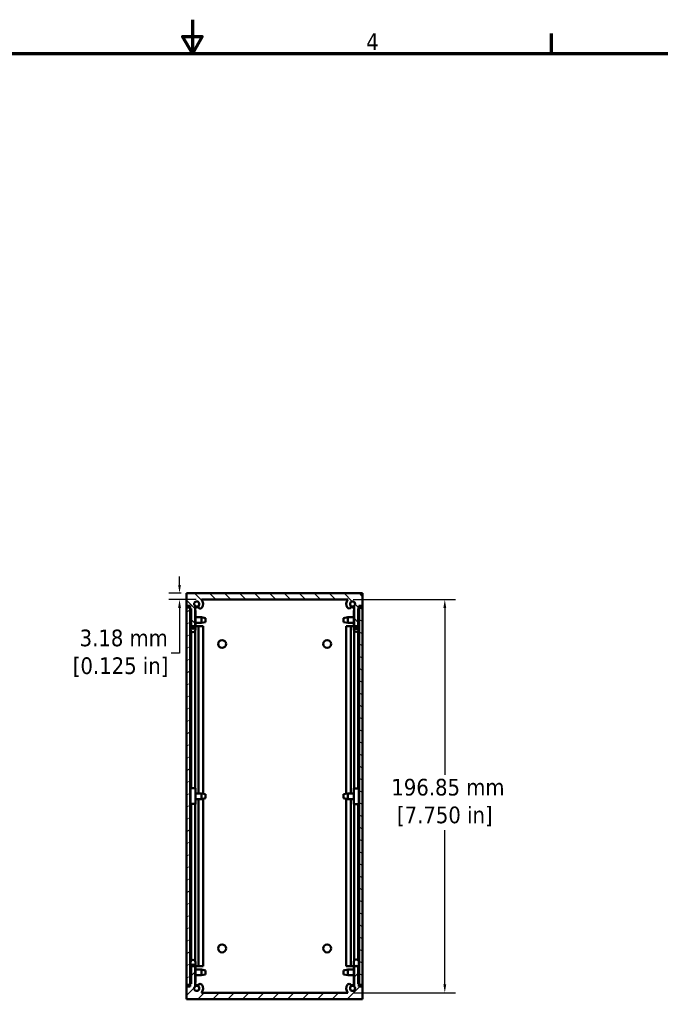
# Model space of a CAD drawing. Header units: millimetres. Extents: x 4 to 1435, y 25 to 906.
# Tile 10 of 13: x 633 to 954, y 413 to 906. Entities that reach past the tile are written whole.
import ezdxf

# ---------------------------------------------------------------- set-up
doc = ezdxf.new("R2010")
doc.units = ezdxf.units.MM
doc.header["$LTSCALE"] = 1.666667
for name, color, linetype, lineweight in [('Border (ANSI)', 7, 'Continuous', 70), ('Dimension (ANSI)', 7, 'Continuous', 25), ('Hatch (ANSI)', 7, 'Continuous', 18), ('Visible (ANSI)', 7, 'Continuous', 50)]:
    doc.layers.add(name, color=color, linetype=linetype, lineweight=lineweight)
doc.styles.add('Note Text (ANSI)', font='tahoma.ttf')
doc.dimstyles.new('Default - mm (ANSI)', dxfattribs={"dimscale": 1.666667, "dimtxt": 5, "dimasz": 2.5, "dimexe": 3.175, "dimexo": 1.6002, "dimgap": 0.8, "dimtad": 0, "dimtih": 1, "dimtoh": 1, "dimrnd": 1e-08, "dimzin": 0, "dimdsep": 46, "dimtxsty": 'Note Text (ANSI)', "dimcen": 0.09, "dimdle": 10, "dimclrd": 256, "dimclre": 256, "dimclrt": 256, "dimadec": 1, "dimazin": 0, "dimtfac": 0.6096, "dimtofl": 0, "dimtmove": 0, "dimatfit": 3, "dimldrblk": 'Filled-1', "dimfxl": 1, "dimtolj": 1, "dimtzin": 0, "dimlwd": -1, "dimlwe": -1, "dimarcsym": 0})

# ---------------------------------------------------------------- blocks, each defined once
blk = doc.blocks.new('Borders Default Border')
at = {"layer": 'Border (ANSI)'}
blk.add_line((539.75, 533.4), (539.75, 539.42), dxfattribs=at)
at = {"layer": 'Border (ANSI)', "flags": 128}
for points in [[(431.8, 543.56), (431.8, 533.4), (428.87, 538.48), (434.73, 538.48), (431.8, 533.4)], [(12.7, 25.4), (12.7, 533.4), (850.9, 533.4), (850.9, 25.4), (12.7, 25.4)]]:
    blk.add_lwpolyline(points, dxfattribs=at)
at = {"layer": 'Border (ANSI)', "insert": (484.03, 534.42), "char_height": 5, "attachment_point": 7, "style": 'Note Text (ANSI)'}
blk.add_mtext('4', dxfattribs=at)
blk = doc.blocks.new('*D11')
at = {"layer": 'Defpoints', "color": 0, "transparency": 16777216}
for p in [(797.55, 615.59), (797.55, 418.74), (846.07, 418.74)]:
    blk.add_point(p, dxfattribs=at)
at = {"layer": 'Dimension (ANSI)', "transparency": 16777216}
for p, q in [((800.22, 615.59), (851.36, 615.59)), ((846.07, 611.42), (846.07, 527.8)), ((846.07, 422.91), (846.07, 500.15)), ((800.22, 418.74), (851.36, 418.74))]:
    blk.add_line(p, q, dxfattribs=at)
for points in [[(845.38, 611.42), (846.77, 611.42), (846.07, 615.59)], [(845.38, 422.91), (846.77, 422.91), (846.07, 418.74)]]:
    blk.add_solid(points, dxfattribs=at)
at = {"layer": 'Dimension (ANSI)', "transparency": 16777216, "insert": (846.07, 513.98), "char_height": 8.3333, "attachment_point": 5, "style": 'Note Text (ANSI)'}
blk.add_mtext('\\A1; 196.85 mm\\P[7.750 in]', dxfattribs=at)
blk = doc.blocks.new('Filled-1')
at = {"color": 0}
for p, q in [((0, 0), (-1, 0.33)), ((-1, 0.33), (-1, -0.33)), ((-1, 0), (0, 0)), ((-1, -0.33), (0, 0))]:
    blk.add_line(p, q, dxfattribs=at)
at = {"color": 0, "flags": 128}
blk.add_lwpolyline([(-1, -0.33), (0, 0), (-1, 0.33), (-1, -0.33)], dxfattribs=at)
at = {"color": 0}
blk.add_solid([(-1, -0.33), (0, 0), (-1, 0.33), (-1, -0.33)], dxfattribs=at)
blk = doc.blocks.new('*D13')
at = {"layer": 'Defpoints', "color": 0, "transparency": 16777216}
for p in [(713.23, 618.76), (716.79, 618.76), (724.16, 615.59)]:
    blk.add_point(p, dxfattribs=at)
at = {"layer": 'Dimension (ANSI)', "transparency": 16777216}
for p, q in [((713.23, 622.93), (713.23, 627.1)), ((714.12, 618.76), (707.93, 618.76)), ((721.49, 615.59), (707.93, 615.59)), ((713.23, 611.42), (713.23, 588.7)), ((713.23, 588.7), (709.06, 588.7))]:
    blk.add_line(p, q, dxfattribs=at)
for points in [[(712.53, 622.93), (713.92, 622.93), (713.23, 618.76)], [(712.53, 611.42), (713.92, 611.42), (713.23, 615.59)]]:
    blk.add_solid(points, dxfattribs=at)
at = {"layer": 'Dimension (ANSI)', "transparency": 16777216, "insert": (683.72, 588.7), "char_height": 8.3333, "attachment_point": 5, "style": 'Note Text (ANSI)'}
blk.add_mtext('\\A1; 3.18 mm\\P[0.125 in]', dxfattribs=at)

msp = doc.modelspace()

# ---------------------------------------------------------------- hatches: boundary and pattern name
at = {"layer": 'Hatch (ANSI)'}
h = msp.add_hatch(dxfattribs=at)
h.set_pattern_fill('ANSI31', color=256, scale=42.333333, angle=-90, style=0)
h.set_pattern_definition([(315, (0, 0), (3.741773, 3.741773), [])])
edge = h.paths.add_edge_path()
edge.add_line((802.712, 611.145), (803.093, 611.145))
edge.add_line((803.093, 611.145), (803.093, 612.415))
edge.add_line((803.093, 612.415), (804.921, 612.415))
edge.add_line((804.921, 612.415), (804.921, 618.765))
edge.add_line((804.921, 618.765), (716.791, 618.765))
edge.add_line((716.791, 618.765), (716.791, 612.415))
edge.add_line((716.791, 612.415), (718.62, 612.415))
edge.add_line((718.62, 612.415), (718.62, 611.145))
edge.add_line((718.62, 611.145), (719.001, 611.145))
edge.add_line((719.001, 611.145), (719.001, 602.255))
edge.add_line((719.001, 602.255), (721.033, 602.255))
edge.add_line((721.033, 602.255), (721.033, 612.444))
edge.add_ellipse((721.833, 613.431), major_axis=(-0.8, -0.986), ratio=1, start_angle=91.65122, end_angle=360, ccw=False)
edge.add_ellipse((723.599, 612.08), major_axis=(-0.757, 0.579), ratio=1, start_angle=0, end_angle=180.00443)
edge.add_ellipse((721.833, 613.43), major_axis=(2.522, -1.928), ratio=1, start_angle=0, end_angle=80.25039)
edge.add_line((724.161, 615.59), (797.551, 615.59))
edge.add_ellipse((799.879, 613.43), major_axis=(-2.327, 2.16), ratio=1, start_angle=0, end_angle=80.27895)
edge.add_ellipse((798.113, 612.079), major_axis=(-0.757, -0.579), ratio=1, start_angle=0, end_angle=52.5849)
edge.add_ellipse((798.113, 612.08), major_axis=(0, -0.953), ratio=1, start_angle=0, end_angle=127.40593)
edge.add_ellipse((799.879, 613.431), major_axis=(-1.009, -0.771), ratio=1, start_angle=91.64419, end_angle=360, ccw=False)
edge.add_line((800.68, 612.444), (800.68, 602.255))
edge.add_line((800.68, 602.255), (802.712, 602.255))
edge.add_line((802.712, 602.255), (802.712, 611.145))
h = msp.add_hatch(dxfattribs=at)
h.set_pattern_fill('ANSI31', color=256, scale=42.333333, angle=-15, style=0)
h.set_pattern_definition([(30, (0, 0), (-2.645833, 4.582718), [])])
h.paths.add_polyline_path([(718.591, 611.665), (716.791, 611.665), (716.791, 422.665), (718.591, 422.665)])
h = msp.add_hatch(dxfattribs=at)
h.set_pattern_fill('ANSI31', color=256, scale=42.333333, angle=-75, style=0)
h.set_pattern_definition([(330, (0, 0), (2.645833, 4.582718), [])])
h.paths.add_polyline_path([(804.921, 611.665), (803.121, 611.665), (803.121, 422.665), (804.921, 422.665)])
h = msp.add_hatch(dxfattribs=at)
h.set_pattern_fill('ANSI31', color=256, scale=42.333333, style=0)
h.set_pattern_definition([(45, (0, 0), (-3.741773, 3.741773), [])])
edge = h.paths.add_edge_path()
edge.add_line((803.093, 423.185), (802.712, 423.185))
edge.add_line((802.712, 423.185), (802.712, 432.075))
edge.add_line((802.712, 432.075), (800.68, 432.075))
edge.add_line((800.68, 432.075), (800.68, 421.885))
edge.add_ellipse((799.879, 420.899), major_axis=(0.8, 0.986), ratio=1, start_angle=91.64419, end_angle=360, ccw=False)
edge.add_ellipse((798.113, 422.249), major_axis=(0.757, -0.579), ratio=1, start_angle=0, end_angle=127.40593)
edge.add_ellipse((798.113, 422.25), major_axis=(0, 0.952), ratio=1, start_angle=0, end_angle=52.5849)
edge.add_ellipse((799.879, 420.899), major_axis=(-2.522, 1.929), ratio=1, start_angle=0, end_angle=80.27895)
edge.add_line((797.551, 418.74), (724.161, 418.74))
edge.add_ellipse((721.833, 420.899), major_axis=(2.328, -2.159), ratio=1, start_angle=0, end_angle=80.25039)
edge.add_ellipse((723.599, 422.249), major_axis=(0.757, 0.579), ratio=1, start_angle=0, end_angle=180.00443)
edge.add_ellipse((721.833, 420.899), major_axis=(1.009, 0.772), ratio=1, start_angle=91.65122, end_angle=360, ccw=False)
edge.add_line((721.033, 421.885), (721.033, 432.075))
edge.add_line((721.033, 432.075), (719.001, 432.075))
edge.add_line((719.001, 432.075), (719.001, 423.185))
edge.add_line((719.001, 423.185), (718.62, 423.185))
edge.add_line((718.62, 423.185), (718.62, 421.915))
edge.add_line((718.62, 421.915), (716.791, 421.915))
edge.add_line((716.791, 421.915), (716.791, 415.565))
edge.add_line((716.791, 415.565), (804.921, 415.565))
edge.add_line((804.921, 415.565), (804.921, 421.915))
edge.add_line((804.921, 421.915), (803.093, 421.915))
edge.add_line((803.093, 421.915), (803.093, 423.185))

# ---------------------------------------------------------------- linework, layer by layer
at = {"layer": 'Visible (ANSI)'}
for p, q in [((804.921, 618.765), (716.791, 618.765)), ((716.791, 618.765), (716.791, 612.415)), ((804.921, 612.415), (804.921, 618.765)), ((716.791, 611.665), (716.791, 612.415)), ((716.791, 612.415), (718.62, 612.415)), ((718.591, 611.665), (716.791, 611.665)), ((716.791, 611.665), (716.791, 422.665)), ((718.591, 422.665), (718.591, 611.665)), ((718.62, 612.415), (718.62, 611.145)), ((721.033, 602.255), (721.033, 612.444)), ((724.161, 615.59), (797.551, 615.59)), ((800.68, 612.444), (800.68, 602.255)), ((803.093, 611.145), (803.093, 612.415)), ((803.093, 612.415), (804.921, 612.415)), ((804.921, 611.665), (803.121, 611.665)), ((803.121, 611.665), (803.121, 422.665)), ((804.921, 612.415), (804.921, 611.665)), ((804.921, 422.665), (804.921, 611.665)), ((718.591, 606.787), (718.745, 606.787)), ((718.62, 611.145), (719.001, 611.145)), ((718.745, 602.204), (718.745, 610.172)), ((718.745, 610.172), (719.001, 610.172)), ((719.001, 611.145), (719.001, 602.255)), ((721.033, 610.172), (721.257, 610.172)), ((721.257, 610.172), (721.257, 602.204)), ((721.257, 606.787), (724.208, 606.787)), ((724.208, 603.942), (724.208, 606.787)), ((726.316, 606.368), (724.208, 606.787)), ((726.316, 606.368), (726.316, 604.361)), ((795.396, 606.368), (797.505, 606.787)), ((795.396, 604.361), (795.396, 606.368)), ((797.505, 606.787), (797.505, 603.942)), ((800.455, 606.787), (797.505, 606.787)), ((800.455, 610.081), (800.68, 610.081)), ((800.455, 602.065), (800.455, 610.081)), ((802.712, 611.145), (803.093, 611.145)), ((802.712, 602.255), (802.712, 611.145)), ((802.712, 610.081), (802.968, 610.081)), ((802.968, 610.081), (802.968, 602.065)), ((803.121, 606.787), (802.968, 606.787)), ((718.591, 603.942), (718.745, 603.942)), ((718.62, 602.265), (718.591, 602.265)), ((718.745, 602.265), (718.62, 602.265)), ((718.62, 602.265), (718.62, 518.587)), ((718.745, 600.557), (718.745, 602.204)), ((719.001, 602.255), (721.033, 602.255)), ((719.001, 602.255), (719.001, 602.204)), ((721.001, 602.204), (721.001, 602.255)), ((721.257, 603.942), (724.208, 603.942)), ((722.646, 602.265), (721.257, 602.265)), ((721.257, 600.557), (721.257, 602.204)), ((722.646, 602.265), (724.355, 602.265)), ((722.646, 602.265), (722.646, 518.587)), ((726.316, 604.361), (724.208, 603.942)), ((724.355, 602.265), (725.008, 602.265)), ((725.008, 602.265), (725.008, 518.428)), ((795.396, 604.361), (797.505, 603.942)), ((796.704, 602.265), (797.357, 602.265)), ((796.704, 602.265), (796.704, 518.428)), ((797.357, 602.265), (798.114, 602.265)), ((800.455, 603.942), (797.505, 603.942)), ((798.114, 602.265), (799.067, 602.265)), ((800.455, 602.265), (799.067, 602.265)), ((799.067, 602.265), (799.067, 518.587)), ((800.455, 602.065), (800.455, 600.648)), ((800.68, 602.255), (802.712, 602.255)), ((800.712, 602.255), (800.712, 602.065)), ((802.712, 602.065), (802.712, 602.255)), ((803.121, 603.942), (802.968, 603.942)), ((803.093, 602.265), (802.968, 602.265)), ((802.968, 602.065), (802.968, 600.648)), ((803.121, 602.265), (803.093, 602.265)), ((803.093, 602.265), (803.093, 518.587)), ((719.001, 599.813), (719.001, 521.175)), ((721.033, 599.857), (721.033, 521.174)), ((800.68, 599.943), (800.68, 521.031)), ((802.712, 599.9), (802.712, 521.031)), ((718.591, 518.587), (718.745, 518.587)), ((718.745, 513.313), (718.745, 521.162)), ((721.257, 513.313), (721.257, 521.162)), ((721.257, 518.587), (724.208, 518.587)), ((724.208, 515.742), (724.208, 518.587)), ((726.316, 518.168), (724.208, 518.587)), ((726.316, 518.168), (726.316, 516.161)), ((795.396, 518.168), (797.505, 518.587)), ((795.396, 516.161), (795.396, 518.168)), ((797.505, 518.587), (797.505, 515.742)), ((800.455, 518.587), (797.505, 518.587)), ((800.455, 521.166), (800.68, 521.166)), ((800.455, 521.012), (800.455, 521.166)), ((800.455, 521.012), (800.455, 513.163)), ((800.712, 521.031), (800.712, 521.012)), ((802.712, 521.166), (802.968, 521.166)), ((802.712, 521.012), (802.712, 521.031)), ((802.968, 521.166), (802.968, 521.012)), ((802.968, 521.012), (802.968, 513.163)), ((803.121, 518.587), (802.968, 518.587)), ((718.591, 515.742), (718.745, 515.742)), ((718.62, 515.742), (718.62, 432.065)), ((718.745, 513.168), (718.745, 513.313)), ((719.001, 513.168), (718.745, 513.168)), ((719.001, 513.313), (719.001, 513.294)), ((719.001, 513.294), (719.001, 434.748)), ((721.001, 513.294), (721.001, 513.313)), ((721.033, 513.294), (721.033, 434.706)), ((721.257, 513.168), (721.033, 513.168)), ((721.257, 515.742), (724.208, 515.742)), ((721.257, 513.313), (721.257, 513.168)), ((722.646, 515.742), (722.646, 432.065)), ((726.316, 516.161), (724.208, 515.742)), ((725.008, 515.901), (725.008, 432.065)), ((795.396, 516.161), (797.505, 515.742)), ((796.704, 515.901), (796.704, 432.065)), ((800.455, 515.742), (797.505, 515.742)), ((799.067, 515.742), (799.067, 432.065)), ((800.68, 513.15), (800.68, 434.954)), ((802.712, 513.149), (802.712, 434.995)), ((803.121, 515.742), (802.968, 515.742)), ((803.093, 515.742), (803.093, 432.065)), ((718.745, 431.688), (718.745, 434.022)), ((721.257, 431.688), (721.257, 434.022)), ((800.455, 434.303), (800.455, 431.037)), ((802.968, 434.303), (802.968, 431.037)), ((718.591, 432.065), (718.62, 432.065)), ((718.591, 430.387), (718.745, 430.387)), ((718.62, 432.065), (718.745, 432.065)), ((718.745, 423.907), (718.745, 431.688)), ((721.033, 432.075), (719.001, 432.075)), ((719.001, 432.075), (719.001, 423.185)), ((721.033, 421.885), (721.033, 432.075)), ((721.257, 432.065), (722.646, 432.065)), ((721.257, 431.688), (721.257, 423.907)), ((721.257, 430.387), (724.208, 430.387)), ((724.355, 432.065), (722.646, 432.065)), ((724.208, 427.542), (724.208, 430.387)), ((726.316, 429.968), (724.208, 430.387)), ((725.008, 432.065), (724.355, 432.065)), ((726.316, 429.968), (726.316, 427.961)), ((795.396, 429.968), (797.505, 430.387)), ((795.396, 427.961), (795.396, 429.968)), ((797.357, 432.065), (796.704, 432.065)), ((798.114, 432.065), (797.357, 432.065)), ((797.505, 430.387), (797.505, 427.542)), ((800.455, 430.387), (797.505, 430.387)), ((799.067, 432.065), (798.114, 432.065)), ((799.067, 432.065), (800.455, 432.065)), ((800.455, 423.626), (800.455, 431.037)), ((802.712, 432.075), (800.68, 432.075)), ((800.68, 432.075), (800.68, 421.885)), ((802.712, 423.185), (802.712, 432.075)), ((802.968, 432.065), (803.093, 432.065)), ((802.968, 431.037), (802.968, 423.626)), ((803.121, 430.387), (802.968, 430.387)), ((803.093, 432.065), (803.121, 432.065)), ((718.591, 427.542), (718.745, 427.542)), ((721.257, 427.542), (724.208, 427.542)), ((726.316, 427.961), (724.208, 427.542)), ((795.396, 427.961), (797.505, 427.542)), ((800.455, 427.542), (797.505, 427.542)), ((803.121, 427.542), (802.968, 427.542)), ((716.791, 421.915), (716.791, 422.665)), ((716.791, 422.665), (718.591, 422.665)), ((718.62, 421.915), (716.791, 421.915)), ((716.791, 421.915), (716.791, 415.565)), ((719.001, 423.185), (718.62, 423.185)), ((718.62, 423.185), (718.62, 421.915)), ((719.001, 423.907), (718.745, 423.907)), ((721.257, 423.907), (721.033, 423.907)), ((800.68, 423.626), (800.455, 423.626)), ((802.968, 423.626), (802.712, 423.626)), ((803.093, 423.185), (802.712, 423.185)), ((803.093, 421.915), (803.093, 423.185)), ((804.921, 421.915), (803.093, 421.915)), ((803.121, 422.665), (804.921, 422.665)), ((804.921, 422.665), (804.921, 421.915)), ((804.921, 415.565), (804.921, 421.915)), ((716.791, 415.565), (804.921, 415.565)), ((797.551, 418.74), (724.161, 418.74))]:
    msp.add_line(p, q, dxfattribs=at)
for centre in [(734.556, 593.365), (787.156, 593.365), (734.556, 440.965), (787.156, 440.965)]:
    msp.add_circle(centre, 1.981, dxfattribs=at)
for centre, radius, start, end in [((721.833, 613.431), 1.27, 322.5941, 230.94287), ((721.829, 613.431), 1.359, 234.13234, 309.63521), ((721.829, 613.431), 1.753, 242.98032, 298.50113), ((723.599, 612.08), 0.952, 142.59404, 322.59847), ((721.833, 613.43), 3.175, 322.59847, 42.84886), ((799.879, 613.43), 3.175, 137.13615, 217.4151), ((798.113, 612.079), 0.952, 217.4151, 270), ((798.113, 612.08), 0.953, 270, 37.40593), ((799.879, 613.431), 1.27, 309.05012, 217.40593), ((799.883, 613.431), 1.359, 230.39244, 305.86766), ((799.883, 613.431), 1.753, 241.51644, 297.01968), ((721.833, 420.899), 1.27, 129.05713, 37.4059), ((721.829, 420.899), 1.753, 61.49887, 117.01968), ((721.829, 420.899), 1.359, 50.36479, 125.86766), ((723.599, 422.249), 0.953, 37.40153, 217.40596), ((721.833, 420.899), 3.175, 317.15114, 37.40153), ((799.879, 420.899), 3.175, 142.5849, 222.86385), ((798.113, 422.25), 0.952, 90, 142.5849), ((798.113, 422.249), 0.953, 322.59407, 90), ((799.879, 420.899), 1.27, 142.59407, 50.94988), ((799.883, 420.899), 1.359, 54.13234, 129.60756), ((799.883, 420.899), 1.753, 62.98032, 118.48356)]:
    msp.add_arc(centre, radius, start, end, dxfattribs=at)
for centre, major_axis, ratio, start_param, end_param in [((720.001, 602.204), (1.256, 0), 0.977739, 3.1415927, 6.2831853), ((720.001, 602.204), (-1, 0), 0.977739, 0, 3.1415927), ((801.712, 602.065), (1.256, 0), 0.9835592, 3.1415927, 6.2831853), ((801.712, 602.065), (-1, 0), 0.9835592, 0, 3.1415927), ((720.001, 600.557), (-1.256, 0), 0.977739, 0, 3.1415927), ((801.712, 600.648), (-1.256, 0), 0.9835592, 0, 3.1415927), ((720.001, 521.162), (1.256, 0), 0.0178267, 0, 3.1415926), ((801.712, 521.012), (1.256, 0), 0.018889, 3.1415926, 6.2831852), ((801.712, 521.012), (-1, 0), 0.018889, 0, 3.1415926), ((720.001, 513.313), (-1.256, 0), 0.0178267, 3.1415926, 6.2831853), ((720.001, 513.313), (1, 0), 0.0178267, 0, 3.1415927), ((801.712, 513.163), (-1.256, 0), 0.018889, 0, 3.1415926), ((720.001, 434.022), (1.256, 0), 0.9547758, 0, 3.1415927), ((801.712, 434.303), (1.256, 0), 0.9092944, 0, 3.1415927), ((720.001, 431.688), (-1.256, 0), 0.9547758, 3.1415927, 6.2831853), ((720.001, 431.688), (-1, 0), 0.9547758, 3.5581272, 5.8666507), ((801.712, 431.037), (-1.256, 0), 0.9092944, 5.6765818, 6.2831853), ((801.712, 431.037), (1.256, 0), 0.9092944, 1.1404532, 2.0011395), ((801.712, 431.037), (1.256, 0), 0.9092944, 0, 0.6499511)]:
    msp.add_ellipse(centre, major_axis=major_axis, ratio=ratio, start_param=start_param, end_param=end_param, dxfattribs=at)

# ---------------------------------------------------------------- block references
at = {"xscale": 1.666666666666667, "yscale": 1.666666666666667, "zscale": 1.666666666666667}
msp.add_blockref('Borders Default Border', (0, 0), dxfattribs=at)

# ---------------------------------------------------------------- dimensions: what is measured, and where the dimension line sits
at = {"layer": 'Dimension (ANSI)'}
for base, p1, p2, angle, text, picture, middle in [((713.226385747, 618.764543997), (724.161195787, 615.589543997), (716.791347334, 618.764543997), 270, ' <> mm\\X[0.125 in]', '*D13', (683.722580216, 588.696541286)), ((846.073, 418.74), (797.551, 615.59), (797.551, 418.74), 90, ' <> mm\\X[7.750 in]', '*D11', (846.073, 513.976))]:
    dim = msp.add_linear_dim(base=base, p1=p1, p2=p2, angle=angle, text=text, dimstyle='Default - mm (ANSI)', override={"dimdec": 2, "dimpost": '', "dimtp": 0, "dimtm": 0, "dimtdec": 2, "dimatfit": 1}, dxfattribs=at)
    dim.commit()
    dim.dimension.update_dxf_attribs({"geometry": picture, "text_midpoint": middle, "dimtype": 160})

doc.saveas('drawing.dxf')
